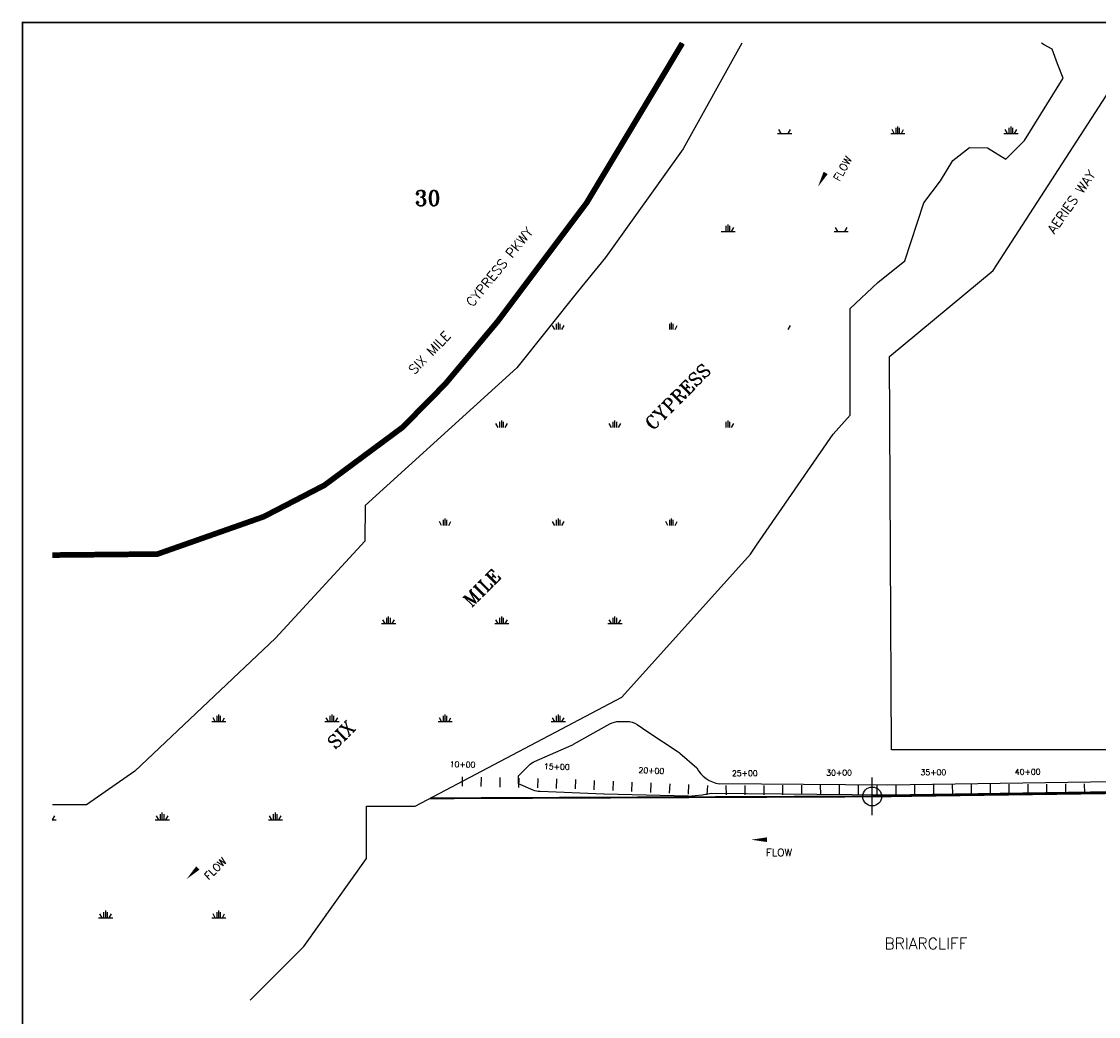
# Model space of a CAD drawing. Extents: x 221291 to 238051, y 790593 to 801335.
# Tile 2 of 4: x 221291 to 227001, y 796047 to 801320. Entities that reach past the tile are written whole.
import ezdxf
from ezdxf.enums import TextEntityAlignment as Align

# ---------------------------------------------------------------- set-up
doc = ezdxf.new("R2010")
doc.units = 0
doc.header["$LTSCALE"] = 800
doc.header["$PDMODE"] = 34
doc.header["$PDSIZE"] = 100
doc.linetypes.add('DASHED', pattern=[0])
doc.linetypes.add('PHANTOM', pattern=[0])
doc.layers.get('0').update_dxf_attribs({"linetype": 'CONTINUOUS'})
for name, color, linetype in [('BORDER', 1, 'CONTINUOUS'), ('HATCH', 3, 'CONTINUOUS'), ('MAJROADS', 9, 'CONTINUOUS'), ('PLAKES', 5, 'CONTINUOUS'), ('ROW', 12, 'PHANTOM'), ('SEC', 2, 'CONTINUOUS'), ('STATIONS', 7, 'CONTINUOUS'), ('SUBBASINS', 6, 'DASHED'), ('TEXT', 7, 'CONTINUOUS'), ('WSHEDS', 11, 'CONTINUOUS')]:
    doc.layers.add(name, color=color, linetype=linetype)
doc.styles.get("Standard").update_dxf_attribs({"font": 'ROMANT'})

# ---------------------------------------------------------------- blocks, each defined once
blk = doc.blocks.new('*X')
at = {"color": 0}
for p, q in [((225937.5, 800727.1), (225937.5, 800764.6)), ((226537.5, 800727.1), (226537.5, 800764.6)), ((225300, 800727.1), (225375, 800727.1)), ((225318.7, 800727.1), (225306.7, 800747.9)), ((225356.3, 800727.1), (225368.3, 800747.9)), ((225900, 800727.1), (225975, 800727.1)), ((225918.7, 800727.1), (225906.7, 800747.9)), ((225928.1, 800727.1), (225928.1, 800757.1)), ((225946.9, 800727.1), (225946.9, 800757.1)), ((225956.3, 800727.1), (225968.3, 800747.9)), ((226500, 800727.1), (226575, 800727.1)), ((226518.7, 800727.1), (226506.7, 800747.9)), ((226528.1, 800727.1), (226528.1, 800757.1)), ((226546.9, 800727.1), (226546.9, 800757.1)), ((226556.3, 800727.1), (226568.3, 800747.9)), ((225037.5, 800207.5), (225037.5, 800245)), ((225000, 800207.5), (225075, 800207.5)), ((225028.1, 800207.5), (225028.1, 800237.5)), ((225046.9, 800207.5), (225046.9, 800237.5)), ((225056.3, 800207.5), (225068.3, 800228.3)), ((225600, 800207.5), (225675, 800207.5)), ((225618.7, 800207.5), (225606.7, 800228.3)), ((225656.3, 800207.5), (225668.3, 800228.3)), ((224118.7, 799687.9), (224106.7, 799708.6)), ((224128.1, 799687.9), (224128.1, 799717.9)), ((224137.5, 799687.9), (224137.5, 799725.4)), ((224146.9, 799687.9), (224146.9, 799717.9)), ((224156.3, 799687.9), (224168.3, 799708.6)), ((224728.1, 799687.9), (224728.1, 799717.9)), ((224737.5, 799687.9), (224737.5, 799725.4)), ((224746.9, 799687.9), (224746.9, 799717.9)), ((224756.3, 799687.9), (224768.3, 799708.6)), ((225356.3, 799687.9), (225368.3, 799708.6)), ((223818.7, 799168.2), (223806.7, 799189)), ((223828.1, 799168.2), (223828.1, 799198.2)), ((223837.5, 799168.2), (223837.5, 799205.7)), ((223846.9, 799168.2), (223846.9, 799198.2)), ((223856.3, 799168.2), (223868.3, 799189)), ((224418.7, 799168.2), (224406.7, 799189)), ((224428.1, 799168.2), (224428.1, 799198.2)), ((224437.5, 799168.2), (224437.5, 799205.7)), ((224446.9, 799168.2), (224446.9, 799198.2)), ((224456.3, 799168.2), (224468.3, 799189)), ((225028.1, 799168.2), (225028.1, 799198.2)), ((225037.5, 799168.2), (225037.5, 799205.7)), ((225046.9, 799168.2), (225046.9, 799198.2)), ((225056.3, 799168.2), (225068.3, 799189)), ((223518.7, 798648.6), (223506.7, 798669.4)), ((223528.1, 798648.6), (223528.1, 798678.6)), ((223537.5, 798648.6), (223537.5, 798686.1)), ((223546.9, 798648.6), (223546.9, 798678.6)), ((223556.3, 798648.6), (223568.3, 798669.4)), ((224118.7, 798648.6), (224106.7, 798669.4)), ((224128.1, 798648.6), (224128.1, 798678.6)), ((224137.5, 798648.6), (224137.5, 798686.1)), ((224146.9, 798648.6), (224146.9, 798678.6)), ((224156.3, 798648.6), (224168.3, 798669.4)), ((224718.7, 798648.6), (224706.7, 798669.4)), ((224728.1, 798648.6), (224728.1, 798678.6)), ((224737.5, 798648.6), (224737.5, 798686.1)), ((224746.9, 798648.6), (224746.9, 798678.6)), ((224756.3, 798648.6), (224768.3, 798669.4)), ((223218.7, 798129), (223206.7, 798149.8)), ((223228.1, 798129), (223228.1, 798159)), ((223237.5, 798129), (223237.5, 798166.5)), ((223246.9, 798129), (223246.9, 798159)), ((223256.3, 798129), (223268.3, 798149.8)), ((223818.7, 798129), (223806.7, 798149.8)), ((223828.1, 798129), (223828.1, 798159)), ((223837.5, 798129), (223837.5, 798166.5)), ((223846.9, 798129), (223846.9, 798159)), ((223856.3, 798129), (223868.3, 798149.8)), ((224418.7, 798129), (224406.7, 798149.8)), ((224428.1, 798129), (224428.1, 798159)), ((224437.5, 798129), (224437.5, 798166.5)), ((224446.9, 798129), (224446.9, 798159)), ((224456.3, 798129), (224468.3, 798149.8)), ((223200, 798129), (223275, 798129)), ((223800, 798129), (223875, 798129)), ((224400, 798129), (224475, 798129)), ((222318.7, 797609.4), (222306.7, 797630.2)), ((222328.1, 797609.4), (222328.1, 797639.4)), ((222337.5, 797609.4), (222337.5, 797646.9)), ((222346.9, 797609.4), (222346.9, 797639.4)), ((222356.3, 797609.4), (222368.3, 797630.2)), ((222918.7, 797609.4), (222906.7, 797630.2)), ((222928.1, 797609.4), (222928.1, 797639.4)), ((222937.5, 797609.4), (222937.5, 797646.9)), ((222946.9, 797609.4), (222946.9, 797639.4)), ((222956.3, 797609.4), (222968.3, 797630.2)), ((223518.7, 797609.4), (223506.7, 797630.2)), ((223528.1, 797609.4), (223528.1, 797639.4)), ((223537.5, 797609.4), (223537.5, 797646.9)), ((223546.9, 797609.4), (223546.9, 797639.4)), ((223556.3, 797609.4), (223568.3, 797630.2)), ((224118.7, 797609.4), (224106.7, 797630.2)), ((224128.1, 797609.4), (224128.1, 797639.4)), ((224137.5, 797609.4), (224137.5, 797646.9)), ((224146.9, 797609.4), (224146.9, 797639.4)), ((224156.3, 797609.4), (224168.3, 797630.2)), ((222300, 797609.4), (222375, 797609.4)), ((222900, 797609.4), (222975, 797609.4)), ((223500, 797609.4), (223575, 797609.4)), ((224100, 797609.4), (224175, 797609.4)), ((221456.3, 797089.8), (221468.3, 797110.6)), ((222018.7, 797089.8), (222006.7, 797110.6)), ((222028.1, 797089.8), (222028.1, 797119.8)), ((222037.5, 797089.8), (222037.5, 797127.3)), ((222046.9, 797089.8), (222046.9, 797119.8)), ((222056.3, 797089.8), (222068.3, 797110.6)), ((222618.7, 797089.8), (222606.7, 797110.6)), ((222628.1, 797089.8), (222628.1, 797119.8)), ((222637.5, 797089.8), (222637.5, 797127.3)), ((222646.9, 797089.8), (222646.9, 797119.8)), ((222656.3, 797089.8), (222668.3, 797110.6)), ((221453.7, 797089.8), (221475, 797089.8)), ((222000, 797089.8), (222075, 797089.8)), ((222600, 797089.8), (222675, 797089.8)), ((221718.7, 796570.2), (221706.7, 796591)), ((221728.1, 796570.2), (221728.1, 796600.2)), ((221737.5, 796570.2), (221737.5, 796607.7)), ((221746.9, 796570.2), (221746.9, 796600.2)), ((221756.3, 796570.2), (221768.3, 796591)), ((222318.7, 796570.2), (222306.7, 796591)), ((222328.1, 796570.2), (222328.1, 796600.2)), ((222337.5, 796570.2), (222337.5, 796607.7)), ((222346.9, 796570.2), (222346.9, 796600.2)), ((222356.3, 796570.2), (222368.3, 796591)), ((222908.8, 796587.4), (222906.7, 796591)), ((221700, 796570.2), (221775, 796570.2)), ((222300, 796570.2), (222375, 796570.2))]:
    blk.add_line(p, q, dxfattribs=at)
blk = doc.blocks.new('FLARROW')
at = {"layer": 'PLAKES', "color": 0}
blk.add_lwpolyline([(0, 0, 0, 0.05, 0), (0.168, 0, 0, 0, -0.087559), (0.267, -0.018, 0, 0, 0.245722), (0.355, -0.006, 0, 0, -0.309425), (0.492, -0.004, 0, 0, 0), (0.558, -0.006, 0, 0, 0)], format="xyseb", dxfattribs=at)
blk.add_text('FLOW', height=0.08, dxfattribs=at).set_placement((0.295, -0.176), align=Align.CENTER)

msp = doc.modelspace()

# ---------------------------------------------------------------- linework, layer by layer
at = {"layer": 'BORDER', "color": 0, "const_width": 10}
msp.add_lwpolyline([(221296.3, 790855.1), (238046.3, 790855.1), (238046.3, 801315.1), (221296.3, 801315.1)], close=True, dxfattribs=at)
at = {"layer": 'MAJROADS', "color": 0}
for points in [[(224794.9, 801205), (224287.3, 800359.1), (223815.3, 799730.4), (223538.1, 799399.4), (223311.9, 799169.9), (222897.1, 798862.4), (222575.6, 798695.8), (222012, 798497.7), (221454.8, 798492.3)], [(228365.9, 799660.4), (230941, 799660.4), (231016.1, 797378.7), (229647.6, 797383.4), (229368.3, 797460.8), (225903.5, 797460.8), (225894.1, 799545.4), (226443.4, 800000.8), (227100.7, 801017.3)]]:
    msp.add_lwpolyline(points, dxfattribs=at)
at = {"layer": 'PLAKES', "color": 0}
for points in [[(224826.3, 797214.6), (224379.7, 797225.8, -0.003362), (224378.4, 797225.8), (224040.3, 797238.8, -0.091869), (224004.7, 797246.8), (223925.5, 797280.7), (223925.5, 797322), (223980.9, 797377.4, -0.093518), (224011.5, 797398.3), (224209.6, 797484.9, 0.025), (224218.5, 797489.4), (224411.2, 797597.7, -0.128803), (224460.2, 797610.6), (224500, 797610.6, -0.148069), (224555.4, 797593.8), (224612.7, 797555.6), (224772.6, 797449, -0.030165), (224782.2, 797441.7), (224871.4, 797365.3, 0.016283), (224871.4, 797365.3, 0.247035), (224991.5, 797280.2, -2.29993)], [(229651.6, 797354.7, -0.293091), (229570, 797320.6), (228273.8, 797307.5), (225882.6, 797272.3), (224991.5, 797280.2)]]:
    msp.add_lwpolyline(points, format="xyb", dxfattribs=at)
msp.add_lwpolyline([(224826.3, 797214.6), (224900.9, 797222.3), (224948.1, 797230.6), (225882.7, 797222.3), (228274.4, 797257.5), (231030.1, 797285.2)], dxfattribs=at)
at = {"layer": 'ROW', "color": 0}
for points in [[(225109.7, 801205), (224799.7, 800644.6), (224386.9, 800069.6), (224239.4, 799886.9), (223916.9, 799484.1), (223113.5, 798754.7), (223111.9, 798566.2), (222638.6, 798051.3), (221891.8, 797346.4), (221635.3, 797169.3), (221454.8, 797168.3)], [(225685, 799798.5), (225831.3, 799936.4), (225974, 800051.1), (226075.4, 800358.9), (226164.5, 800476.3), (226229.4, 800584.2), (226316.8, 800652.9), (226412.7, 800650.8), (226510.7, 800590.8), (226609.3, 800689), (226813.2, 801020.8), (226784.8, 801095.4), (226755, 801173.8), (226713.1, 801197.2), (226699.2, 801205)], [(222503.7, 796133.6), (222787.3, 796417.3), (223120.3, 796883.5), (223120.3, 797161.2), (223377.5, 797161.2), (224474.2, 797738.6), (225157, 798496.3), (225188.4, 798545.1)]]:
    msp.add_lwpolyline(points, dxfattribs=at)
at = {"layer": 'ROW', "color": 0, "linetype": 'DASHED'}
msp.add_lwpolyline([(225188.4, 798545.1), (225594.7, 799133.5), (225685, 799233), (225685, 799798.5)], dxfattribs=at)
at = {"layer": 'SEC', "color": 0}
msp.add_point((225801.5, 797213), dxfattribs=at)
at = {"layer": 'STATIONS', "color": 0}
for p, q in [((223628, 797317.7), (223626.8, 797267.7)), ((223728, 797315.3), (223726.7, 797265.3)), ((223827.9, 797312.8), (223826.7, 797262.8)), ((223927.9, 797310.4), (223926.7, 797260.4)), ((224027.9, 797307.9), (224026.6, 797257.9)), ((224127.8, 797305.5), (224126.6, 797255.5)), ((224228.3, 797302.9), (224226.1, 797252.9)), ((224328.2, 797298.3), (224325.9, 797248.4)), ((224428.1, 797293.8), (224425.8, 797243.8)), ((224528, 797289.2), (224525.7, 797239.2)), ((224627.9, 797284.6), (224625.6, 797234.7)), ((224727.8, 797280.1), (224725.5, 797230.1)), ((224827.7, 797275.5), (224825.4, 797225.6)), ((225826.3, 797274.5), (225826.6, 797224.5)), ((225926.3, 797274.9), (225926.6, 797224.9)), ((226026.3, 797275.4), (226026.6, 797225.4)), ((226126.3, 797275.9), (226126.6, 797225.9)), ((226226.3, 797276.3), (226226.6, 797226.3)), ((226326.3, 797276.8), (226326.6, 797226.8)), ((226426.3, 797277.3), (226426.6, 797227.3)), ((226526.3, 797277.8), (226526.5, 797227.8)), ((226626.3, 797278.2), (226626.5, 797228.2)), ((226726.3, 797278.7), (226726.5, 797228.7)), ((226826.3, 797279.2), (226826.5, 797229.2)), ((226926.3, 797279.6), (226926.5, 797229.6)), ((224927.6, 797270.9), (224925.3, 797221)), ((225026.3, 797270.7), (225026.6, 797220.7)), ((225126.3, 797271.1), (225126.6, 797221.1)), ((225226.3, 797271.6), (225226.6, 797221.6)), ((225326.3, 797272.1), (225326.6, 797222.1)), ((225426.3, 797272.6), (225426.6, 797222.6)), ((225526.3, 797273), (225526.6, 797223)), ((225626.3, 797273.5), (225626.6, 797223.5)), ((225726.3, 797274), (225726.6, 797224))]:
    msp.add_line(p, q, dxfattribs=at)
at = {"layer": 'SUBBASINS', "color": 0, "const_width": 10}
msp.add_lwpolyline([(223456.9, 797203), (225801.5, 797213), (231030.1, 797285.2), (236325.8, 797373.8), (236319.1, 796152.8)], dxfattribs=at)
at = {"layer": 'WSHEDS', "color": 0, "const_width": 30}
msp.add_lwpolyline([(221454.8, 798492.3), (222012, 798497.7), (222575.6, 798695.8), (222897.1, 798862.4), (223311.9, 799169.9), (223538.1, 799399.4), (223815.3, 799730.4), (224287.3, 800359.1), (224794.9, 801205)], dxfattribs=at)

# ---------------------------------------------------------------- block references
at = {"layer": 'HATCH', "color": 0}
msp.add_blockref('*X', (0, 0), dxfattribs=at)
msp.add_blockref('*X', (0, 0), dxfattribs=at)
msp.add_blockref('*X', (0, 0), dxfattribs=at)
msp.add_blockref('*X', (0, 0), dxfattribs=at)
msp.add_blockref('*X', (0, 0), dxfattribs=at)
msp.add_blockref('*X', (0, 0), dxfattribs=at)
msp.add_blockref('*X', (0, 0), dxfattribs=at)
msp.add_blockref('*X', (0, 0), dxfattribs=at)
msp.add_blockref('*X', (0, 0), dxfattribs=at)
msp.add_blockref('*X', (0, 0), dxfattribs=at)
at = {"layer": 'TEXT', "color": 0, "xscale": 500, "yscale": 500, "zscale": 500}
for p, rotation in [((225514, 800444.5), 60.96972531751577), ((222166.4, 796774.8), 44.73596601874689)]:
    msp.add_blockref('FLARROW', p, dxfattribs=dict(at, rotation=rotation))
msp.add_blockref('FLARROW', (225160.3, 796983.7), dxfattribs=at)

# ---------------------------------------------------------------- texts
at = {"layer": 'HATCH', "color": 0}
for s, p in [('CYPRESS', (224638.4, 799149.7)), ('MILE', (223675.5, 798211.3)), ('SIX', (222955.1, 797459.1))]:
    msp.add_text(s, height=70, rotation=45, dxfattribs=at).set_placement(p)
at = {"layer": 'STATIONS', "color": 0}
for s, rotation, p in [('10+00', 358.5943, (223629.2, 797367.7)), ('15+00', 358.5943, (224129.1, 797355.4)), ('20+00', 357.3842, (224630.2, 797334.6)), ('25+00', 0.2703, (225126.1, 797321.1)), ('30+00', 0.2703, (225626.1, 797323.5)), ('35+00', 0.2703, (226126.1, 797325.9)), ('40+00', 0.2703, (226626.1, 797328.2))]:
    msp.add_text(s, height=30, rotation=rotation, dxfattribs=at).set_placement(p, align=Align.CENTER)
at = {"layer": 'TEXT', "color": 0}
for s, rotation, p in [('AERIES WAY', 55, (226767.5, 800191)), ('CYPRESS PKWY', 51, (223682.8, 799803.8)), ('SIX MILE ', 46, (223374.1, 799446.1))]:
    msp.add_text(s, height=50, rotation=rotation, dxfattribs=at).set_placement(p)
for s, height, p in [('30', 80, (223375.2, 800344.2)), ('BRIARCLIFF', 60, (225867, 796403.2))]:
    msp.add_text(s, height=height, dxfattribs=at).set_placement(p)

doc.saveas('drawing.dxf')
